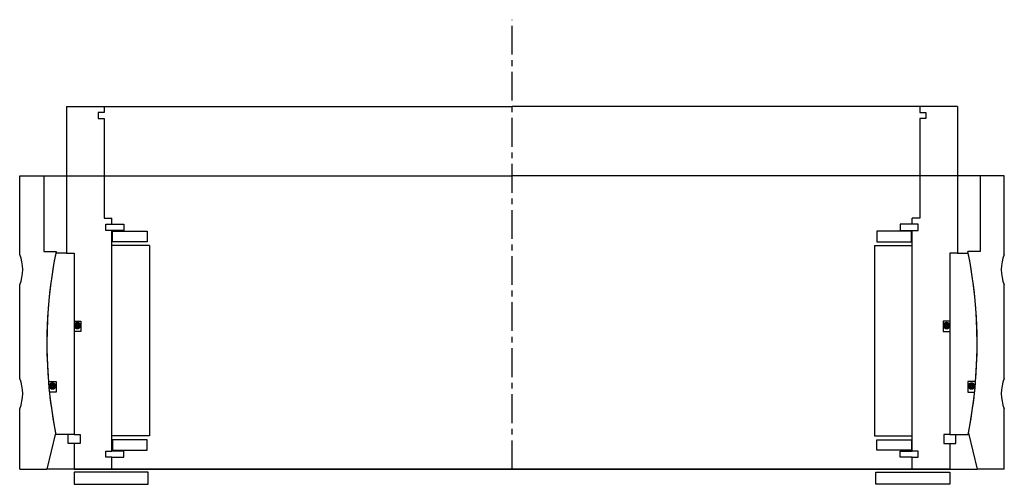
# Model space of a CAD drawing. Header units: millimetres. Extents: x -163 to 163, y -5 to 149.
import ezdxf

# ---------------------------------------------------------------- set-up
doc = ezdxf.new("R2010")
doc.units = ezdxf.units.MM
doc.header["$LTSCALE"] = 0.3
doc.header["$MEASUREMENT"] = 0
doc.linetypes.add('CENTER', pattern=[50.8, 31.75, -6.35, 6.35, -6.35])
doc.layers.get('0').update_dxf_attribs({"linetype": 'CONTINUOUS'})
doc.layers.add('Center', color=1, linetype='CENTER')

# ---------------------------------------------------------------- blocks, each defined once
blk = doc.blocks.new('innerhouse-4S240')
for p, q in [((-147.5, 78.5), (-147.5, 30)), ((-147.5, 78.5), (-135, 78.5)), ((-135, 78.5), (0, 78.5)), ((-135, 78.5), (-135, 76.5)), ((135, 78.5), (0, 78.5)), ((147.5, 78.5), (135, 78.5)), ((135, 78.5), (135, 76.5)), ((147.5, 78.5), (147.5, 30)), ((-135, 76.5), (-137, 76.5)), ((-137, 76.5), (-137, 74.5)), ((135, 76.5), (137, 76.5)), ((137, 76.5), (137, 74.5)), ((-137, 74.5), (-135, 74.5)), ((-135, 74.5), (-135, 41.5)), ((135, 74.5), (135, 41.5)), ((137, 74.5), (135, 74.5)), ((-135, 41.5), (-132.5, 41.5)), ((-134.5, 39.5), (-132.5, 39.5)), ((-134.5, 37.5), (-134.5, 39.5)), ((-132.5, 39.5), (-132.5, 41.5)), ((-132.5, 39.5), (-128.5, 39.5)), ((-128.5, 39.5), (-128.5, 37.5)), ((132.5, 39.5), (128.5, 39.5)), ((128.5, 39.5), (128.5, 37.5)), ((135, 41.5), (132.5, 41.5)), ((132.5, 39.5), (132.5, 41.5)), ((134.5, 39.5), (132.5, 39.5)), ((134.5, 37.5), (134.5, 39.5)), ((-132.5, 37.5), (-134.5, 37.5)), ((-132.5, -35.5), (-132.5, 37.5)), ((-128.5, 37.5), (-132.5, 37.5)), ((-132.25, 37.25), (-120.75, 37.25)), ((-132.25, 33.75), (-132.25, 37.25)), ((-120.75, 37.25), (-120.75, 33.75)), ((132.25, 37.25), (120.75, 37.25)), ((120.75, 37.25), (120.75, 33.75)), ((128.5, 37.5), (132.5, 37.5)), ((132.25, 33.75), (132.25, 37.25)), ((132.5, -35.5), (132.5, 37.5)), ((132.5, 37.5), (134.5, 37.5)), ((-120.75, 33.75), (-132.25, 33.75)), ((120.75, 33.75), (132.25, 33.75)), ((-147.5, 30), (-151.05, 30)), ((-147.5, 30), (-145, 30)), ((-145, 30), (-145, -30)), ((-145, 30), (-145, 7.5)), ((-120, 32.5), (-132.5, 32.5)), ((-120, 32.5), (-120, -30.5)), ((120, 32.5), (132.5, 32.5)), ((120, 32.5), (120, -30.5)), ((145, 30), (145, -30)), ((147.5, 30), (145, 30)), ((145, 30), (145, 7.5)), ((147.5, 30), (151.05, 30)), ((-145, 7.5), (-142.8, 7.5)), ((-142.8, 7.5), (-142.8, 4)), ((142.8, 7.5), (142.8, 4)), ((145, 7.5), (142.8, 7.5)), ((-145, 4), (-145, -30)), ((-142.8, 4), (-145, 4)), ((142.8, 4), (145, 4)), ((145, 4), (145, -30)), ((-153.49, -12.5), (-150.88, -12.5)), ((-150.88, -12.5), (-150.88, -16)), ((153.49, -12.5), (150.88, -12.5)), ((150.88, -12.5), (150.88, -16)), ((-150.88, -16), (-153.17, -16)), ((150.88, -16), (153.17, -16)), ((-145, -30), (-151.05, -30)), ((-147, -33), (-147, -30)), ((-145, -30), (-143, -30)), ((-143, -30), (-143, -33)), ((-120, -30.5), (-132.5, -30.5)), ((-120.75, -31.75), (-132.25, -31.75)), ((-132.25, -31.75), (-132.25, -35.25)), ((-120.75, -35.25), (-120.75, -31.75)), ((120, -30.5), (132.5, -30.5)), ((120.75, -31.75), (132.25, -31.75)), ((120.75, -35.25), (120.75, -31.75)), ((132.25, -31.75), (132.25, -35.25)), ((143, -30), (143, -33)), ((145, -30), (143, -30)), ((145, -30), (151.05, -30)), ((147, -33), (147, -30)), ((-145, -33), (-147, -33)), ((-143, -33), (-145, -33)), ((-145, -33), (-145, -41.5)), ((-134.5, -35.5), (-132.5, -35.5)), ((-134.5, -37.5), (-134.5, -35.5)), ((-128.5, -35.5), (-132.5, -35.5)), ((-132.25, -35.25), (-120.75, -35.25)), ((-128.5, -37.5), (-128.5, -35.5)), ((132.25, -35.25), (120.75, -35.25)), ((128.5, -35.5), (132.5, -35.5)), ((128.5, -37.5), (128.5, -35.5)), ((134.5, -35.5), (132.5, -35.5)), ((134.5, -37.5), (134.5, -35.5)), ((143, -33), (145, -33)), ((145, -33), (147, -33)), ((145, -33), (145, -41.5)), ((-132.5, -37.5), (-134.5, -37.5)), ((-132.5, -37.5), (-128.5, -37.5)), ((-132.5, -41.5), (-132.5, -37.5)), ((132.5, -37.5), (128.5, -37.5)), ((132.5, -37.5), (134.5, -37.5)), ((132.5, -41.5), (132.5, -37.5)), ((-145, -41.5), (-132.5, -41.5)), ((-132.5, -41.5), (0, -41.5)), ((132.5, -41.5), (0, -41.5)), ((145, -41.5), (132.5, -41.5)), ((-120.5, -42.5), (-145, -42.5)), ((-145, -42.5), (-145, -46.5)), ((-120.5, -46.5), (-120.5, -42.5)), ((120.5, -42.5), (145, -42.5)), ((120.5, -46.5), (120.5, -42.5)), ((145, -42.5), (145, -46.5)), ((-145, -46.5), (-120.5, -46.5)), ((145, -46.5), (120.5, -46.5))]:
    blk.add_line(p, q)
at = {"const_width": 1.2}
for points in [[(-143.26, 6, -1), (-144.56, 6, -1)], [(143.26, 6, 1), (144.56, 6, 1)], [(-151.5, -14, -1), (-152.8, -14, -1)], [(151.5, -14, 1), (152.8, -14, 1)]]:
    blk.add_lwpolyline(points, format="xyb", close=True, dxfattribs=at)
for start, end in [(168.7667, 184.6558), (355.3442, 11.2333), (185.9636, 191.2333), (348.7667, 354.0364)]:
    blk.add_arc((0, 0), 154, start, end)
at = {"layer": 'Center'}
blk.add_line((0, -41.5), (0, 107.19), dxfattribs=at)
blk = doc.blocks.new('house4S250')
for p, q in [((-163, 29.5), (-163, 55.5)), ((-163, 55.5), (-155, 55.5)), ((-155, 55.5), (0, 55.5)), ((-155, 55.5), (-155, 30.5)), ((155, 55.5), (0, 55.5)), ((163, 55.5), (155, 55.5)), ((155, 55.5), (155, 30.5)), ((163, 29.5), (163, 55.5)), ((-155, 30.5), (-150.95, 30.5)), ((155, 30.5), (150.95, 30.5)), ((-163, -11.5), (-163, 19.5)), ((163, -11.5), (163, 19.5)), ((-163, -41.5), (-163, -21.5)), ((163, -41.5), (163, -21.5)), ((-151.13, -29.6), (-154, -41.5)), ((151.13, -29.6), (154, -41.5)), ((-163, -41.5), (-154, -41.5)), ((0, -41.5), (-154, -41.5)), ((0, -41.5), (154, -41.5)), ((163, -41.5), (154, -41.5))]:
    blk.add_line(p, q)
for centre, radius, start, end in [((-175, 24.5), 13, 337.3801, 22.6199), ((0, 0), 154, 168.5769, 191.083), ((0, 0), 154, 348.917, 11.4231), ((175, 24.5), 13, 157.3801, 202.6199), ((-175, -16.5), 13, 337.3801, 22.6199), ((175, -16.5), 13, 157.3801, 202.6199)]:
    blk.add_arc(centre, radius, start, end)

msp = doc.modelspace()

# ---------------------------------------------------------------- block references
for name in ['innerhouse-4S240', 'house4S250']:
    msp.add_blockref(name, (0, 41.5))

doc.saveas('drawing.dxf')
